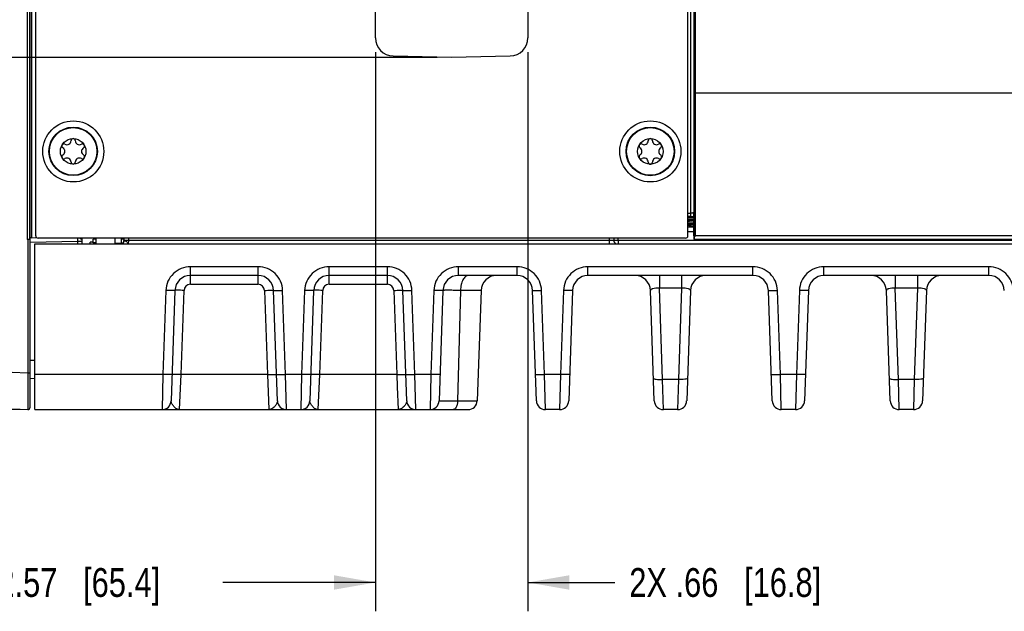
# Model space of a CAD drawing. Header units: inches. Extents: x 0 to 34, y 0 to 22.
# Tile 60 of 101: x 14.3 to 18.5, y 8.1 to 10.6. Entities that reach past the tile are written whole.
import ezdxf

# ---------------------------------------------------------------- set-up
doc = ezdxf.new("R2010")
doc.units = ezdxf.units.IN
doc.header["$LTSCALE"] = 1.87
doc.header["$MEASUREMENT"] = 0
doc.layers.get('0').update_dxf_attribs({"linetype": 'CONTINUOUS'})
for name, color, linetype in [('02___PRT_ALL_AXES', 7, 'CONTINUOUS'), ('DIMENSIONS', 7, 'CONTINUOUS'), ('ECAD_611110_01_11_R_2_0201_PKO_', 7, 'CONTINUOUS'), ('ECAD_712652_01_16_R_2_0402_PKO_', 7, 'CONTINUOUS'), ('ECAD_715793_01_24_C_2_0402_PKO_', 7, 'CONTINUOUS'), ('ECAD_735202_01_28_DS_2_0402', 7, 'CONTINUOUS'), ('ECAD_C1210_SPARE_90_C1210_REV1', 7, 'CONTINUOUS')]:
    doc.layers.add(name, color=color, linetype=linetype)
doc.styles.get("Standard").update_dxf_attribs({"font": 'txt', "width": 0.8})
doc.dimstyles.new('DIMSTYLE_1', dxfattribs={"dimtxt": 0.125, "dimasz": 0.18, "dimexe": 0.125, "dimexo": 0.0625, "dimgap": 0.0625, "dimtad": 0, "dimtih": 1, "dimtoh": 1, "dimzin": 4, "dimdsep": 46, "dimtxsty": 'STANDARD', "dimblk": '_FILLED', "dimblk1": '_FILLED', "dimblk2": '_FILLED', "dimcen": 0.09, "dimazin": 1, "dimtp": 0.001, "dimtm": 0.001, "dimtfac": 1, "dimtofl": 0, "dimtmove": 0, "dimatfit": 3, "dimldrblk": '_FILLED', "dimfxl": 1, "dimtolj": 1, "dimtzin": 4, "dimarcsym": 0})

# ---------------------------------------------------------------- blocks, each defined once
blk = doc.blocks.new('_FILLED')
at = {"color": 0, "linetype": 'BYBLOCK'}
blk.add_solid([(0, 0), (-1, 0.174), (-1, -0.174)], dxfattribs=at)
blk = doc.blocks.new('*D3')
at = {"layer": 'DIMENSIONS', "color": 2, "linetype": 'CONTINUOUS'}
for p, q in [((16.5473, 13.7007), (23.4385, 13.7007)), ((23.3135, 13.7007), (23.3135, 11.5327)), ((23.3135, 8.9272), (23.3135, 11.2827)), ((21.7441, 8.9272), (23.4385, 8.9272))]:
    blk.add_line(p, q, dxfattribs=at)
at = {"layer": 'DIMENSIONS', "color": 2, "linetype": 'CONTINUOUS', "xscale": 0.18, "yscale": 0.18, "zscale": 0.18}
for p, rotation in [((23.3135, 13.7007), 90), ((23.3135, 8.9272), 270)]:
    blk.add_blockref('_FILLED', p, dxfattribs=dict(at, rotation=rotation))
at = {"layer": 'DIMENSIONS', "color": 2, "linetype": 'CONTINUOUS', "insert": (23.3135, 11.4702), "char_height": 0.125, "width": 1.225, "attachment_point": 2, "line_spacing_factor": 0.9}
blk.add_mtext('4.77{\\ftxt.shx;\\W1.000000;\\H0.125000; }[121.2]', dxfattribs=at)
blk = doc.blocks.new('*D4')
at = {"layer": 'DIMENSIONS', "color": 2, "linetype": 'CONTINUOUS'}
for p, q in [((14.0535, 13.2258), (10.7975, 13.2258)), ((10.9225, 13.2258), (10.9225, 11.2015)), ((10.9225, 8.9272), (10.9225, 10.9515)), ((14.2678, 8.9272), (10.7975, 8.9272))]:
    blk.add_line(p, q, dxfattribs=at)
at = {"layer": 'DIMENSIONS', "color": 2, "linetype": 'CONTINUOUS', "xscale": 0.18, "yscale": 0.18, "zscale": 0.18}
for p, rotation in [((10.9225, 13.2258), 90), ((10.9225, 8.9272), 270)]:
    blk.add_blockref('_FILLED', p, dxfattribs=dict(at, rotation=rotation))
at = {"layer": 'DIMENSIONS', "color": 2, "linetype": 'CONTINUOUS', "insert": (10.9225, 11.139), "char_height": 0.125, "width": 1.225, "attachment_point": 2, "line_spacing_factor": 0.9}
blk.add_mtext('4.30{\\ftxt.shx;\\W1.000000;\\H0.125000; }[109.2]', dxfattribs=at)
blk = doc.blocks.new('*D17')
at = {"layer": 'DIMENSIONS', "color": 2, "linetype": 'CONTINUOUS'}
for p, q in [((15.8089, 10.477), (15.8089, 8.0522)), ((16.4701, 10.477), (16.4701, 8.0522)), ((15.8089, 8.1772), (15.4489, 8.1772)), ((16.4701, 8.1772), (16.8478, 8.1772))]:
    blk.add_line(p, q, dxfattribs=at)
at = {"layer": 'DIMENSIONS', "color": 2, "linetype": 'CONTINUOUS', "xscale": 0.18, "yscale": 0.18, "zscale": 0.18}
blk.add_blockref('_FILLED', (15.8089, 8.1772), dxfattribs=at)
at = {"layer": 'DIMENSIONS', "color": 2, "linetype": 'CONTINUOUS', "xscale": 0.18, "yscale": 0.18, "zscale": 0.18, "rotation": 180}
blk.add_blockref('_FILLED', (16.4701, 8.1772), dxfattribs=at)
at = {"layer": 'DIMENSIONS', "color": 2, "linetype": 'CONTINUOUS', "insert": (16.9103, 8.2397), "char_height": 0.125, "width": 1.325, "attachment_point": 1, "line_spacing_factor": 0.9}
blk.add_mtext('2X .66{\\ftxt.shx;\\W1.000000;\\H0.125000; }[16.8]', dxfattribs=at)
blk = doc.blocks.new('*D18')
at = {"layer": 'DIMENSIONS', "color": 2, "linetype": 'CONTINUOUS'}
for p, q in [((15.8089, 10.477), (15.8089, 8.0522)), ((13.2345, 8.9541), (13.2345, 8.0522)), ((13.2345, 8.1772), (13.8967, 8.1772)), ((15.8089, 8.1772), (15.1467, 8.1772))]:
    blk.add_line(p, q, dxfattribs=at)
at = {"layer": 'DIMENSIONS', "color": 2, "linetype": 'CONTINUOUS', "xscale": 0.18, "yscale": 0.18, "zscale": 0.18, "rotation": 180}
blk.add_blockref('_FILLED', (13.2345, 8.1772), dxfattribs=at)
at = {"layer": 'DIMENSIONS', "color": 2, "linetype": 'CONTINUOUS', "xscale": 0.18, "yscale": 0.18, "zscale": 0.18}
blk.add_blockref('_FILLED', (15.8089, 8.1772), dxfattribs=at)
at = {"layer": 'DIMENSIONS', "color": 2, "linetype": 'CONTINUOUS', "insert": (14.5217, 8.2397), "char_height": 0.125, "width": 1.125, "attachment_point": 2, "line_spacing_factor": 0.9}
blk.add_mtext('2.57{\\ftxt.shx;\\W1.000000;\\H0.125000; }[65.4]', dxfattribs=at)
blk = doc.blocks.new('*D19')
at = {"layer": 'DIMENSIONS', "color": 2, "linetype": 'CONTINUOUS'}
for p, q in [((16.0769, 11.2225), (12.2975, 11.2225)), ((12.4225, 11.2225), (12.4225, 10.9633)), ((12.4225, 10.4542), (12.4225, 10.7133)), ((16.0769, 10.4542), (12.2975, 10.4542))]:
    blk.add_line(p, q, dxfattribs=at)
at = {"layer": 'DIMENSIONS', "color": 2, "linetype": 'CONTINUOUS', "xscale": 0.18, "yscale": 0.18, "zscale": 0.18}
for p, rotation in [((12.4225, 11.2225), 90), ((12.4225, 10.4542), 270)]:
    blk.add_blockref('_FILLED', p, dxfattribs=dict(at, rotation=rotation))
at = {"layer": 'DIMENSIONS', "color": 2, "linetype": 'CONTINUOUS', "insert": (12.4225, 10.9008), "char_height": 0.125, "width": 1.325, "attachment_point": 2, "line_spacing_factor": 0.9}
blk.add_mtext('2X .77{\\ftxt.shx;\\W1.000000;\\H0.125000; }[19.5]', dxfattribs=at)
blk = doc.blocks.new('*D21')
at = {"layer": 'DIMENSIONS', "color": 2, "linetype": 'CONTINUOUS'}
for p, q in [((16.0769, 10.4542), (12.2975, 10.4542)), ((12.4225, 10.4542), (12.4225, 9.8159)), ((12.4225, 8.9276), (12.4225, 9.5659)), ((14.2376, 8.9276), (12.2975, 8.9276))]:
    blk.add_line(p, q, dxfattribs=at)
at = {"layer": 'DIMENSIONS', "color": 2, "linetype": 'CONTINUOUS', "xscale": 0.18, "yscale": 0.18, "zscale": 0.18}
for p, rotation in [((12.4225, 10.4542), 90), ((12.4225, 8.9276), 270)]:
    blk.add_blockref('_FILLED', p, dxfattribs=dict(at, rotation=rotation))
at = {"layer": 'DIMENSIONS', "color": 2, "linetype": 'CONTINUOUS', "insert": (12.4225, 9.7534), "char_height": 0.125, "width": 1.125, "attachment_point": 2, "line_spacing_factor": 0.9}
blk.add_mtext('1.53{\\ftxt.shx;\\W1.000000;\\H0.125000; }[38.8]', dxfattribs=at)

msp = doc.modelspace()

# ---------------------------------------------------------------- linework, layer by layer
at = {"color": 7, "linetype": 'CONTINUOUS'}
for p, q in [((14.3347, 9.6808), (14.3347, 13.1338)), ((17.1647, 9.6808), (17.1647, 13.1338)), ((17.1914, 13.0519), (17.1916, 10.3002)), ((17.1964, 13.0519), (17.1966, 10.3002)), ((14.2974, 12.7508), (14.2974, 9.6653)), ((14.3076, 12.75), (14.3076, 9.6661)), ((14.3093, 12.2874), (14.3093, 9.6717)), ((14.3172, 12.2874), (14.3172, 9.6726)), ((17.1755, 12.3035), (17.1755, 9.7646)), ((17.1905, 12.3035), (17.1905, 9.7806)), ((15.8089, 10.5395), (15.8089, 11.1371)), ((16.4701, 11.1371), (16.4701, 10.5395)), ((16.1394, 10.4542), (15.8855, 10.4608)), ((16.3934, 10.4608), (16.1394, 10.4542)), ((17.1916, 10.3002), (17.1914, 9.6698)), ((17.1966, 10.3002), (17.1916, 10.3003)), ((17.1966, 10.3002), (17.1964, 9.6808)), ((21.7135, 10.3002), (17.1966, 10.3002)), ((17.1647, 9.7796), (17.1755, 9.7796)), ((17.1755, 9.7646), (17.1647, 9.7646)), ((17.1647, 9.7643), (17.1898, 9.7643)), ((17.1902, 9.76), (17.1647, 9.7585)), ((17.1647, 9.7544), (17.1902, 9.756)), ((17.19, 9.7647), (17.1898, 9.7643)), ((17.1898, 9.7647), (17.19, 9.7647)), ((17.1898, 9.7643), (17.1898, 9.764)), ((17.1898, 9.764), (17.1901, 9.7495)), ((17.1901, 9.6808), (17.1901, 9.7495)), ((17.1902, 9.7403), (17.1647, 9.7388)), ((17.1647, 9.7347), (17.1902, 9.7363)), ((17.1647, 9.7193), (17.1901, 9.7193)), ((17.1647, 9.7), (17.1901, 9.7)), ((17.1902, 9.7207), (17.1686, 9.7193)), ((14.3001, 9.6653), (14.2974, 9.6653)), ((14.3054, 9.6656), (14.2995, 9.6652)), ((14.3001, 9.6653), (14.3001, 9.085)), ((14.3078, 9.6668), (14.3087, 9.67)), ((14.3087, 9.67), (14.3103, 9.67)), ((14.3091, 9.6706), (14.3092, 9.6715)), ((14.3093, 9.6717), (14.3092, 9.6715)), ((14.3094, 9.6718), (14.3093, 9.6717)), ((14.3102, 9.6528), (14.5175, 9.6582)), ((14.3103, 8.9374), (14.3103, 9.67)), ((14.3172, 9.6726), (14.3385, 9.6732)), ((17.1547, 9.6708), (14.3447, 9.6708)), ((14.5175, 9.6582), (14.5177, 9.671)), ((14.5175, 9.6465), (14.5175, 9.6582)), ((14.5175, 9.6582), (14.5366, 9.6582)), ((14.5366, 9.6465), (14.5366, 9.6708)), ((14.7173, 9.6708), (14.7171, 9.6596)), ((14.7171, 9.6596), (14.7172, 9.6599)), ((14.7172, 9.6599), (14.7174, 9.6599)), ((14.7368, 9.661), (14.7362, 9.6465)), ((14.737, 9.6708), (14.7368, 9.661)), ((16.8233, 9.661), (14.7368, 9.661)), ((16.8231, 9.6708), (16.8233, 9.661)), ((16.8233, 9.661), (16.8233, 9.6465)), ((16.8428, 9.6708), (16.8429, 9.661)), ((16.8626, 9.661), (16.8625, 9.6708)), ((21.6669, 9.661), (16.8626, 9.661)), ((16.8626, 9.661), (16.8626, 9.6465)), ((17.1903, 9.6661), (21.7877, 9.6661)), ((21.7027, 9.6808), (17.1964, 9.6808)), ((14.3303, 8.9272), (14.3303, 9.6465)), ((14.3303, 9.6465), (21.8033, 9.6465)), ((14.7124, 9.6497), (14.7082, 9.6473)), ((14.7157, 9.6539), (14.7124, 9.6497)), ((15.0058, 9.4707), (15.0058, 9.5467)), ((15.3, 9.5467), (15.0058, 9.5467)), ((15.3, 9.4707), (15.3, 9.5467)), ((15.6077, 9.4707), (15.6077, 9.5467)), ((15.861, 9.5467), (15.6077, 9.5467)), ((15.861, 9.4707), (15.861, 9.5467)), ((16.4234, 9.5467), (16.1687, 9.5467)), ((16.1687, 9.5087), (16.1687, 9.5467)), ((16.4234, 9.5087), (16.4234, 9.5467)), ((17.447, 9.5467), (16.7311, 9.5467)), ((16.7311, 9.5087), (16.7311, 9.5467)), ((17.447, 9.5087), (17.447, 9.5467)), ((18.4707, 9.5467), (17.7547, 9.5467)), ((17.7547, 9.5087), (17.7547, 9.5467)), ((18.4707, 9.5087), (18.4707, 9.5467)), ((15.3, 9.5087), (15.0058, 9.5087)), ((15.861, 9.5087), (15.6076, 9.5087)), ((16.4234, 9.5087), (16.1687, 9.5087)), ((17.447, 9.5087), (16.7311, 9.5087)), ((17.0409, 9.5087), (17.0409, 9.4534)), ((17.1372, 9.5087), (17.1372, 9.4534)), ((18.4707, 9.5087), (17.7547, 9.5087)), ((18.0646, 9.5087), (18.0646, 9.4534)), ((18.1608, 9.5087), (18.1608, 9.4534)), ((14.8996, 9.4441), (14.8869, 9.0792)), ((14.9389, 9.4441), (14.9222, 8.9652)), ((14.9656, 9.0792), (14.9783, 9.4441)), ((15.0058, 9.4707), (15.3, 9.4707)), ((15.3275, 9.4441), (15.3403, 9.0792)), ((15.3836, 8.9652), (15.3669, 9.4441)), ((15.419, 9.0792), (15.4062, 9.4441)), ((15.5014, 9.4441), (15.4887, 9.0792)), ((15.5408, 9.4441), (15.524, 8.9652)), ((15.5674, 9.0792), (15.5801, 9.4441)), ((15.6077, 9.4707), (15.861, 9.4707)), ((15.8885, 9.4441), (15.9013, 9.0792)), ((15.9446, 8.9652), (15.9279, 9.4441)), ((15.98, 9.0792), (15.9672, 9.4441)), ((16.0624, 9.4441), (16.0497, 9.0792)), ((16.1018, 9.4441), (16.0851, 8.9652)), ((16.1782, 9.4441), (16.1654, 8.9652)), ((16.2671, 9.4441), (16.1782, 9.4441)), ((16.2671, 9.4441), (16.2504, 8.9652)), ((16.507, 8.9652), (16.4903, 9.4441)), ((16.5424, 9.0792), (16.5296, 9.4441)), ((16.6248, 9.4441), (16.6121, 9.0792)), ((16.6642, 9.4441), (16.6475, 8.9652)), ((17.0188, 8.9652), (17.0021, 9.4441)), ((17.1372, 9.4534), (17.0409, 9.4534)), ((17.0548, 9.0573), (17.0409, 9.4534)), ((17.1372, 9.4534), (17.1233, 9.0573)), ((17.176, 9.4441), (17.1593, 8.9652)), ((17.5306, 8.9652), (17.5139, 9.4441)), ((17.566, 9.0792), (17.5533, 9.4441)), ((17.6485, 9.4441), (17.6357, 9.0792)), ((17.6878, 9.4441), (17.6711, 8.9652)), ((18.0425, 8.9652), (18.0257, 9.4441)), ((18.1608, 9.4534), (18.0646, 9.4534)), ((18.0784, 9.0573), (18.0646, 9.4534)), ((18.1608, 9.4534), (18.147, 9.0573)), ((18.1996, 9.4441), (18.1829, 8.9652)), ((14.3103, 9.1409), (14.3303, 9.1414)), ((14.3001, 9.085), (14.2331, 9.0873)), ((14.3001, 9.085), (14.2999, 8.9868)), ((14.3103, 9.085), (14.3001, 9.085)), ((14.3103, 9.0622), (14.3303, 9.0627)), ((14.8869, 9.0792), (14.3303, 9.0792)), ((14.8869, 9.0792), (14.8829, 8.9272)), ((14.9589, 8.9272), (14.9656, 9.0792)), ((15.3403, 9.0792), (14.9656, 9.0792)), ((15.3403, 9.0792), (15.3469, 8.9272)), ((15.4887, 9.0792), (15.419, 9.0792)), ((15.4229, 8.9272), (15.419, 9.0792)), ((15.4887, 9.0792), (15.4847, 8.9272)), ((15.5607, 8.9272), (15.5674, 9.0792)), ((15.9013, 9.0792), (15.5674, 9.0792)), ((15.9013, 9.0792), (15.9036, 9.0257)), ((16.0497, 9.0792), (15.98, 9.0792)), ((15.984, 8.9272), (15.98, 9.0792)), ((16.0497, 9.0792), (16.0457, 8.9272)), ((16.6121, 9.0792), (16.5424, 9.0792)), ((16.5464, 8.9272), (16.5424, 9.0792)), ((16.6121, 9.0792), (16.6081, 8.9272)), ((17.1233, 9.0573), (17.0548, 9.0573)), ((17.0582, 8.9272), (17.0548, 9.0573)), ((17.1233, 9.0573), (17.1199, 8.9272)), ((17.6357, 9.0792), (17.566, 9.0792)), ((17.57, 8.9272), (17.566, 9.0792)), ((17.6357, 9.0792), (17.6317, 8.9272)), ((18.147, 9.0573), (18.0784, 9.0573)), ((18.0818, 8.9272), (18.0784, 9.0573)), ((18.147, 9.0573), (18.1436, 8.9272)), ((15.9036, 9.0257), (15.9079, 8.9272)), ((14.2999, 8.9868), (14.2999, 8.9815)), ((14.2999, 8.9815), (14.3001, 8.9276)), ((13.3197, 8.9618), (14.3001, 8.9276)), ((16.1654, 8.9652), (16.2504, 8.9652)), ((14.3303, 8.9272), (16.2111, 8.9272)), ((16.6081, 8.9272), (16.5464, 8.9272)), ((17.1199, 8.9272), (17.0582, 8.9272)), ((17.6317, 8.9272), (17.57, 8.9272)), ((18.1436, 8.9272), (18.0818, 8.9272))]:
    msp.add_line(p, q, dxfattribs=at)
msp.add_lwpolyline([(14.7171, 9.6595), (14.7171, 9.6587), (14.7157, 9.6539)], dxfattribs=at)
for centre, radius in [((14.4977, 10.0468), 0.1325), ((17.0017, 10.0468), 0.1325), ((14.4973, 10.0471), 0.1053), ((14.4973, 10.0471), 0.1033), ((17.0016, 10.047), 0.1053), ((17.0016, 10.047), 0.1033), ((14.4973, 10.0471), 0.0555), ((17.0016, 10.047), 0.0555)]:
    msp.add_circle(centre, radius, dxfattribs=at)
for centre, radius, start, end in [((15.8876, 10.5395), 0.0787, 180, 268.4989), ((16.3914, 10.5395), 0.0787, 271.5, 360), ((14.4701, 10.0941), 0.0181, 241.6303, 358.3697), ((14.4973, 10.0934), 0.00906, 1.6303, 178.3697), ((14.5244, 10.0941), 0.0181, 181.6303, 298.3697), ((16.9745, 10.094), 0.0181, 241.6303, 358.3697), ((17.0016, 10.0933), 0.00906, 1.6303, 178.3697), ((17.0288, 10.094), 0.0181, 181.6303, 298.3697), ((14.4572, 10.0702), 0.00906, 61.6303, 238.3697), ((14.443, 10.0471), 0.0181, 301.6303, 58.3697), ((14.5373, 10.0702), 0.00906, 301.6303, 118.3697), ((14.5516, 10.0471), 0.0181, 121.6303, 238.3697), ((16.9616, 10.0701), 0.00906, 61.6303, 238.3697), ((16.9473, 10.047), 0.0181, 301.6303, 58.3697), ((17.0417, 10.0701), 0.00906, 301.6303, 118.3697), ((17.056, 10.047), 0.0181, 121.6303, 238.3697), ((14.4572, 10.024), 0.00906, 121.6303, 298.3697), ((14.4701, 10.0001), 0.0181, 1.6303, 118.3697), ((14.4973, 10.0008), 0.00906, 181.6303, 358.3697), ((14.5244, 10.0001), 0.0181, 61.6303, 178.3697), ((14.5373, 10.024), 0.00906, 241.6303, 58.3697), ((16.9616, 10.0239), 0.00906, 121.6303, 298.3697), ((16.9745, 10), 0.0181, 1.6303, 118.3697), ((17.0016, 10.0007), 0.00906, 181.6303, 358.3697), ((17.0288, 10), 0.0181, 61.6303, 178.3697), ((17.0417, 10.0239), 0.00906, 241.6303, 58.3697), ((17.1756, 10.5558), 0.7912, 269.9898, 271.0275), ((14.34, 9.6682), 0.0309, 175.4102, 176.4727), ((14.3447, 9.6808), 0.01, 180, 270), ((16.8577, 9.6613), 0.0148, 181.0001, 240.3328), ((17.1547, 9.6808), 0.01, 270, 360), ((15.0058, 9.4418), 0.0669, 90.0087, 178), ((15.3, 9.4418), 0.0669, 2, 90), ((15.6077, 9.4418), 0.0669, 90.0087, 178), ((15.861, 9.4418), 0.0669, 2, 89.9913), ((16.1687, 9.4418), 0.0669, 90.0019, 178), ((16.334, 9.4418), 0.0669, 90, 178), ((16.4234, 9.4418), 0.0669, 2, 89.9899), ((16.7311, 9.4418), 0.0669, 90.0103, 178), ((16.9352, 9.4418), 0.0669, 2, 90), ((17.2429, 9.4418), 0.0669, 90, 178), ((17.447, 9.4418), 0.0669, 2, 89.9899), ((17.7547, 9.4418), 0.0669, 90.0103, 178), ((17.9588, 9.4418), 0.0669, 2, 90), ((18.2665, 9.4418), 0.0669, 90, 178), ((18.4707, 9.4418), 0.0669, 2, 89.9899), ((15.0058, 9.4431), 0.0276, 90.0116, 177.9884), ((15.3, 9.4431), 0.0276, 2.0116, 89.9884), ((15.6077, 9.4431), 0.0276, 90.0116, 177.9884), ((15.861, 9.4431), 0.0276, 2.0116, 89.9884), ((14.3004, 8.9374), 0.00984, 268.0003, 359.99), ((14.8829, 8.9666), 0.0394, 269.9994, 358.0001), ((15.4229, 8.9666), 0.0394, 181.9999, 270.0001), ((15.4847, 8.9666), 0.0394, 269.9994, 358.0001), ((15.984, 8.9666), 0.0394, 181.9999, 270.0001), ((16.0457, 8.9666), 0.0394, 270, 358), ((16.0457, 8.9666), 0.0394, 269.9943, 357.9998), ((16.2111, 8.9666), 0.0394, 270, 358), ((16.5464, 8.9666), 0.0394, 182, 270), ((16.6081, 8.9666), 0.0394, 270, 358), ((17.0582, 8.9666), 0.0394, 182.0042, 270.0001), ((17.1199, 8.9666), 0.0394, 269.9999, 357.9958), ((17.57, 8.9666), 0.0394, 182, 270), ((17.6317, 8.9666), 0.0394, 270, 358), ((18.0818, 8.9666), 0.0394, 182.0042, 270.0001), ((18.1436, 8.9666), 0.0394, 269.9999, 357.9958)]:
    msp.add_arc(centre, radius, start, end, dxfattribs=at)
for centre, start_param, end_param in [((17.1903, 9.6811), -4.694936, -3.141593), ((17.1912, 9.6811), -3.141593, -2.421487)]:
    msp.add_ellipse(centre, major_axis=(0, 0.015), ratio=0.017455, start_param=start_param, end_param=end_param, dxfattribs=at)
for points, knots in [([(17.1901, 9.7509), (17.1863, 9.7505), (17.1779, 9.7498), (17.1694, 9.7492), (17.1647, 9.7489)], [0, 0, 0, 0, 0.447649, 1, 1, 1, 1]), ([(17.1902, 9.7466), (17.1864, 9.7462), (17.1779, 9.7455), (17.1694, 9.7449), (17.1647, 9.7446)], [0, 0, 0, 0, 0.44707, 1, 1, 1, 1]), ([(17.1905, 9.7806), (17.1905, 9.7806), (17.1903, 9.7805), (17.1899, 9.7803), (17.1891, 9.7802), (17.1877, 9.78), (17.1859, 9.7799), (17.1836, 9.7797), (17.1801, 9.7796), (17.1774, 9.7796), (17.1755, 9.7796)], [0, 0, 0, 0, 0.00923, 0.026193, 0.085949, 0.179329, 0.303228, 0.45317, 0.623612, 1, 1, 1, 1]), ([(17.19, 9.7647), (17.1901, 9.7648), (17.1901, 9.7649), (17.1901, 9.7653), (17.1901, 9.7657), (17.1902, 9.7667), (17.1902, 9.7681), (17.1903, 9.7702), (17.1903, 9.7725), (17.1904, 9.776), (17.1904, 9.7787), (17.1905, 9.7806)], [0, 0, 0, 0, 0.01018, 0.031169, 0.062223, 0.102468, 0.206943, 0.337485, 0.487528, 0.651234, 1, 1, 1, 1]), ([(17.1902, 9.7312), (17.1864, 9.7308), (17.1779, 9.7301), (17.1694, 9.7295), (17.1647, 9.7292)], [0, 0, 0, 0, 0.447077, 1, 1, 1, 1]), ([(17.1902, 9.7269), (17.1864, 9.7265), (17.1779, 9.7258), (17.1694, 9.7253), (17.1647, 9.725)], [0, 0, 0, 0, 0.44707, 1, 1, 1, 1]), ([(14.3103, 9.6661), (14.3103, 9.666), (14.3099, 9.6659), (14.3093, 9.6657), (14.3083, 9.6656), (14.3064, 9.6654), (14.3034, 9.6653), (14.3009, 9.6652), (14.2995, 9.6652)], [0, 0, 0, 0, 0.025437, 0.085036, 0.179424, 0.305012, 0.628289, 1, 1, 1, 1]), ([(14.3172, 9.6726), (14.3155, 9.6726), (14.3132, 9.6725), (14.3106, 9.6721), (14.3097, 9.672), (14.3094, 9.6718)], [0, 0, 0, 0, 0.645101, 0.872493, 1, 1, 1, 1]), ([(14.5255, 9.6707), (14.5269, 9.6693), (14.5296, 9.6671), (14.5338, 9.6682), (14.535, 9.6699), (14.5354, 9.6708)], [0, 0, 0, 0, 0.515276, 0.74912, 1, 1, 1, 1]), ([(14.7105, 9.6483), (14.7125, 9.6494), (14.716, 9.6529), (14.7173, 9.6576), (14.7174, 9.6599)], [0, 0, 0, 0, 0.498388, 1, 1, 1, 1]), ([(14.7368, 9.661), (14.7343, 9.6611), (14.7307, 9.6611), (14.726, 9.6611), (14.7231, 9.6612), (14.7207, 9.6611), (14.7188, 9.6612), (14.7179, 9.661), (14.7171, 9.6611), (14.7171, 9.661)], [0, 0, 0, 0, 0.382023, 0.555439, 0.706894, 0.831165, 0.923361, 0.980294, 1, 1, 1, 1]), ([(14.7174, 9.6599), (14.7184, 9.6597), (14.7212, 9.6593), (14.724, 9.6586), (14.7257, 9.6579)], [0, 0, 0, 0, 0.346649, 1, 1, 1, 1]), ([(14.7257, 9.6579), (14.7273, 9.6573), (14.7303, 9.6554), (14.7328, 9.6512), (14.7343, 9.6483), (14.7356, 9.6465), (14.7362, 9.6465)], [0, 0, 0, 0, 0.332048, 0.649299, 0.881629, 1, 1, 1, 1]), ([(16.8429, 9.661), (16.843, 9.6609), (16.8421, 9.6611), (16.8413, 9.6608), (16.8394, 9.6609), (16.837, 9.6609), (16.8341, 9.6609), (16.8294, 9.6609), (16.8258, 9.661), (16.8233, 9.661)], [0, 0, 0, 0, 0.019361, 0.07619, 0.168652, 0.292912, 0.444372, 0.61733, 1, 1, 1, 1]), ([(16.8626, 9.661), (16.8601, 9.661), (16.8565, 9.6609), (16.8519, 9.6609), (16.8489, 9.6609), (16.8465, 9.6609), (16.8446, 9.6608), (16.8437, 9.6611), (16.843, 9.6609), (16.8429, 9.661)], [0, 0, 0, 0, 0.382175, 0.554947, 0.70647, 0.830913, 0.923457, 0.980528, 1, 1, 1, 1]), ([(17.1914, 9.6698), (17.1914, 9.6706), (17.1919, 9.6724), (17.1932, 9.6751), (17.1947, 9.6779), (17.1958, 9.6798), (17.1964, 9.6808)], [0, 0, 0, 0, 0.207878, 0.454551, 0.722532, 1, 1, 1, 1]), ([(15.0058, 9.5467), (14.9923, 9.5467), (14.965, 9.5414), (14.9302, 9.5188), (14.9063, 9.4847), (14.9001, 9.4576), (14.8996, 9.4441)], [0, 0, 0, 0, 0.250083, 0.500095, 0.750051, 1, 1, 1, 1]), ([(15.4062, 9.4441), (15.4057, 9.4576), (15.3995, 9.4847), (15.3757, 9.5188), (15.3408, 9.5414), (15.3135, 9.5467), (15.3, 9.5467)], [0, 0, 0, 0, 0.249948, 0.499904, 0.749916, 1, 1, 1, 1]), ([(15.6077, 9.5467), (15.5941, 9.5467), (15.5668, 9.5414), (15.532, 9.5188), (15.5081, 9.4847), (15.5019, 9.4576), (15.5014, 9.4441)], [0, 0, 0, 0, 0.250083, 0.500095, 0.750051, 1, 1, 1, 1]), ([(15.9672, 9.4441), (15.9668, 9.4576), (15.9605, 9.4847), (15.9367, 9.5188), (15.9019, 9.5414), (15.8745, 9.5467), (15.861, 9.5467)], [0, 0, 0, 0, 0.24995, 0.499906, 0.749918, 1, 1, 1, 1]), ([(16.1687, 9.5467), (16.1551, 9.5467), (16.1278, 9.5414), (16.093, 9.5188), (16.0692, 9.4847), (16.0629, 9.4576), (16.0624, 9.4441)], [0, 0, 0, 0, 0.250084, 0.500096, 0.750052, 1, 1, 1, 1]), ([(16.5296, 9.4441), (16.5292, 9.4576), (16.5229, 9.4847), (16.4991, 9.5188), (16.4643, 9.5414), (16.4369, 9.5467), (16.4234, 9.5467)], [0, 0, 0, 0, 0.249948, 0.499904, 0.749916, 1, 1, 1, 1]), ([(16.7311, 9.5467), (16.7176, 9.5467), (16.6902, 9.5414), (16.6554, 9.5188), (16.6316, 9.4847), (16.6253, 9.4576), (16.6248, 9.4441)], [0, 0, 0, 0, 0.250084, 0.500096, 0.750052, 1, 1, 1, 1]), ([(17.5533, 9.4441), (17.5528, 9.4576), (17.5466, 9.4847), (17.5227, 9.5188), (17.4879, 9.5414), (17.4606, 9.5467), (17.447, 9.5467)], [0, 0, 0, 0, 0.249948, 0.499904, 0.749916, 1, 1, 1, 1]), ([(17.7547, 9.5467), (17.7412, 9.5467), (17.7138, 9.5414), (17.679, 9.5188), (17.6552, 9.4847), (17.6489, 9.4576), (17.6485, 9.4441)], [0, 0, 0, 0, 0.250084, 0.500096, 0.750052, 1, 1, 1, 1]), ([(18.5769, 9.4441), (18.5764, 9.4576), (18.5702, 9.4847), (18.5463, 9.5188), (18.5115, 9.5414), (18.4842, 9.5467), (18.4707, 9.5467)], [0, 0, 0, 0, 0.249948, 0.499904, 0.749916, 1, 1, 1, 1]), ([(16.2126, 9.5087), (16.208, 9.5087), (16.1975, 9.5041), (16.1871, 9.489), (16.1801, 9.4683), (16.1783, 9.4525), (16.1782, 9.4441)], [0, 0, 0, 0, 0.17497, 0.4001, 0.682156, 1, 1, 1, 1]), ([(14.9389, 9.4441), (14.9389, 9.444), (14.9386, 9.4439), (14.9377, 9.4438), (14.9354, 9.4437), (14.9319, 9.4436), (14.927, 9.4435), (14.9212, 9.4436), (14.9119, 9.4437), (14.9046, 9.4439), (14.8996, 9.4441)], [0, 0, 0, 0, 0.005911, 0.020689, 0.077768, 0.170223, 0.294311, 0.445482, 0.618078, 1, 1, 1, 1]), ([(14.9783, 9.4441), (14.9733, 9.4443), (14.966, 9.4445), (14.9567, 9.4447), (14.9509, 9.4447), (14.946, 9.4447), (14.9425, 9.4446), (14.9402, 9.4444), (14.9393, 9.4443), (14.939, 9.4442), (14.9389, 9.4441)], [0, 0, 0, 0, 0.381922, 0.554518, 0.705689, 0.829777, 0.922232, 0.979311, 0.994089, 1, 1, 1, 1]), ([(15.3275, 9.4441), (15.3325, 9.4443), (15.3398, 9.4445), (15.3491, 9.4447), (15.355, 9.4447), (15.3598, 9.4447), (15.3633, 9.4446), (15.3656, 9.4444), (15.3665, 9.4443), (15.3669, 9.4442), (15.3669, 9.4441)], [0, 0, 0, 0, 0.381922, 0.554518, 0.705689, 0.829777, 0.922232, 0.979311, 0.994089, 1, 1, 1, 1]), ([(15.3669, 9.4441), (15.3669, 9.444), (15.3672, 9.4439), (15.3681, 9.4438), (15.3704, 9.4437), (15.3739, 9.4436), (15.3788, 9.4435), (15.3846, 9.4436), (15.3939, 9.4437), (15.4012, 9.4439), (15.4062, 9.4441)], [0, 0, 0, 0, 0.005911, 0.020689, 0.077768, 0.170222, 0.294311, 0.445482, 0.618078, 1, 1, 1, 1]), ([(15.5408, 9.4441), (15.5408, 9.444), (15.5404, 9.4439), (15.5395, 9.4438), (15.5372, 9.4437), (15.5337, 9.4436), (15.5289, 9.4435), (15.523, 9.4436), (15.5137, 9.4437), (15.5064, 9.4439), (15.5014, 9.4441)], [0, 0, 0, 0, 0.005911, 0.020689, 0.077768, 0.170223, 0.294311, 0.445482, 0.618078, 1, 1, 1, 1]), ([(15.5801, 9.4441), (15.5751, 9.4443), (15.5678, 9.4445), (15.5585, 9.4447), (15.5527, 9.4447), (15.5478, 9.4447), (15.5443, 9.4446), (15.542, 9.4444), (15.5411, 9.4443), (15.5408, 9.4442), (15.5408, 9.4441)], [0, 0, 0, 0, 0.381922, 0.554518, 0.705689, 0.829777, 0.922232, 0.979311, 0.994089, 1, 1, 1, 1]), ([(15.8885, 9.4441), (15.8936, 9.4443), (15.9008, 9.4445), (15.9101, 9.4447), (15.916, 9.4447), (15.9208, 9.4447), (15.9244, 9.4446), (15.9267, 9.4444), (15.9275, 9.4443), (15.9279, 9.4442), (15.9279, 9.4441)], [0, 0, 0, 0, 0.381922, 0.554518, 0.705689, 0.829777, 0.922232, 0.979311, 0.994089, 1, 1, 1, 1]), ([(15.9279, 9.4441), (15.9279, 9.444), (15.9282, 9.4439), (15.9291, 9.4438), (15.9314, 9.4437), (15.9349, 9.4436), (15.9398, 9.4435), (15.9457, 9.4436), (15.9549, 9.4437), (15.9622, 9.4439), (15.9672, 9.4441)], [0, 0, 0, 0, 0.005911, 0.020689, 0.077768, 0.170222, 0.294311, 0.445482, 0.618078, 1, 1, 1, 1]), ([(16.1018, 9.4441), (16.1018, 9.444), (16.1014, 9.4439), (16.1005, 9.4438), (16.0983, 9.4437), (16.0947, 9.4436), (16.0899, 9.4435), (16.084, 9.4436), (16.0747, 9.4437), (16.0675, 9.4439), (16.0624, 9.4441)], [0, 0, 0, 0, 0.005911, 0.020689, 0.077768, 0.170223, 0.294311, 0.445482, 0.618078, 1, 1, 1, 1]), ([(16.1782, 9.4441), (16.1726, 9.4442), (16.162, 9.4443), (16.1471, 9.4444), (16.134, 9.4444), (16.123, 9.4445), (16.1152, 9.4445), (16.1101, 9.4444), (16.1072, 9.4444), (16.105, 9.4443), (16.1032, 9.4443), (16.1025, 9.4441), (16.1018, 9.4442), (16.1018, 9.4441)], [0, 0, 0, 0, 0.217912, 0.414856, 0.587256, 0.732379, 0.84787, 0.89386, 0.931767, 0.961427, 0.98271, 0.995561, 1, 1, 1, 1]), ([(16.4903, 9.4441), (16.4903, 9.444), (16.4907, 9.4439), (16.4915, 9.4438), (16.4938, 9.4437), (16.4973, 9.4436), (16.5022, 9.4435), (16.5081, 9.4436), (16.5174, 9.4437), (16.5246, 9.4439), (16.5296, 9.4441)], [0, 0, 0, 0, 0.005911, 0.020689, 0.077768, 0.170222, 0.294311, 0.445482, 0.618078, 1, 1, 1, 1]), ([(16.6642, 9.4441), (16.6642, 9.444), (16.6638, 9.4439), (16.663, 9.4438), (16.6607, 9.4437), (16.6572, 9.4436), (16.6523, 9.4435), (16.6464, 9.4436), (16.6371, 9.4437), (16.6299, 9.4439), (16.6248, 9.4441)], [0, 0, 0, 0, 0.005911, 0.020689, 0.077768, 0.170223, 0.294311, 0.445482, 0.618078, 1, 1, 1, 1]), ([(17.0409, 9.4534), (17.0358, 9.4537), (17.0262, 9.4537), (17.0152, 9.4523), (17.0083, 9.4502), (17.0043, 9.4483), (17.0021, 9.4457), (17.0021, 9.4441)], [0, 0, 0, 0, 0.372148, 0.679422, 0.795723, 0.885453, 1, 1, 1, 1]), ([(17.176, 9.4441), (17.1761, 9.4457), (17.1738, 9.4483), (17.1699, 9.4502), (17.1629, 9.4523), (17.1519, 9.4537), (17.1424, 9.4537), (17.1372, 9.4534)], [0, 0, 0, 0, 0.114546, 0.204277, 0.320578, 0.627852, 1, 1, 1, 1]), ([(17.5139, 9.4441), (17.5139, 9.444), (17.5143, 9.4439), (17.5152, 9.4438), (17.5174, 9.4437), (17.521, 9.4436), (17.5258, 9.4435), (17.5317, 9.4436), (17.541, 9.4437), (17.5483, 9.4439), (17.5533, 9.4441)], [0, 0, 0, 0, 0.005911, 0.020689, 0.077768, 0.170222, 0.294311, 0.445482, 0.618078, 1, 1, 1, 1]), ([(17.6878, 9.4441), (17.6878, 9.444), (17.6875, 9.4439), (17.6866, 9.4438), (17.6843, 9.4437), (17.6808, 9.4436), (17.6759, 9.4435), (17.67, 9.4436), (17.6608, 9.4437), (17.6535, 9.4439), (17.6485, 9.4441)], [0, 0, 0, 0, 0.005911, 0.020689, 0.077768, 0.170223, 0.294311, 0.445482, 0.618078, 1, 1, 1, 1]), ([(18.0646, 9.4534), (18.0594, 9.4537), (18.0499, 9.4537), (18.0388, 9.4523), (18.0319, 9.4502), (18.0279, 9.4483), (18.0257, 9.4457), (18.0257, 9.4441)], [0, 0, 0, 0, 0.372148, 0.679422, 0.795723, 0.885453, 1, 1, 1, 1]), ([(18.1996, 9.4441), (18.1997, 9.4457), (18.1974, 9.4483), (18.1935, 9.4502), (18.1866, 9.4523), (18.1755, 9.4537), (18.166, 9.4537), (18.1608, 9.4534)], [0, 0, 0, 0, 0.114546, 0.204277, 0.320578, 0.627852, 1, 1, 1, 1]), ([(14.9262, 9.0792), (14.9262, 9.0791), (14.9258, 9.079), (14.925, 9.0789), (14.9227, 9.0787), (14.9192, 9.0786), (14.9143, 9.0786), (14.9084, 9.0787), (14.8992, 9.0788), (14.8919, 9.079), (14.8869, 9.0792)], [0, 0, 0, 0, 0.005911, 0.020689, 0.077768, 0.170222, 0.294311, 0.445482, 0.618078, 1, 1, 1, 1]), ([(14.9656, 9.0792), (14.9605, 9.0794), (14.9533, 9.0796), (14.944, 9.0797), (14.9381, 9.0798), (14.9332, 9.0798), (14.9297, 9.0797), (14.9274, 9.0795), (14.9266, 9.0794), (14.9262, 9.0793), (14.9262, 9.0792)], [0, 0, 0, 0, 0.381922, 0.554518, 0.705689, 0.829777, 0.922232, 0.979311, 0.994089, 1, 1, 1, 1]), ([(15.3403, 9.0792), (15.3453, 9.0794), (15.3526, 9.0796), (15.3618, 9.0797), (15.3677, 9.0798), (15.3726, 9.0798), (15.3761, 9.0797), (15.3784, 9.0795), (15.3793, 9.0794), (15.3796, 9.0793), (15.3796, 9.0792)], [0, 0, 0, 0, 0.381922, 0.554518, 0.705689, 0.829777, 0.922232, 0.979311, 0.994089, 1, 1, 1, 1]), ([(15.3796, 9.0792), (15.3796, 9.0791), (15.38, 9.079), (15.3808, 9.0789), (15.3831, 9.0787), (15.3867, 9.0786), (15.3915, 9.0786), (15.3974, 9.0787), (15.4067, 9.0788), (15.4139, 9.079), (15.419, 9.0792)], [0, 0, 0, 0, 0.005911, 0.020689, 0.077768, 0.170223, 0.294311, 0.445482, 0.618078, 1, 1, 1, 1]), ([(15.528, 9.0792), (15.528, 9.0791), (15.5277, 9.079), (15.5268, 9.0789), (15.5245, 9.0787), (15.521, 9.0786), (15.5161, 9.0786), (15.5102, 9.0787), (15.501, 9.0788), (15.4937, 9.079), (15.4887, 9.0792)], [0, 0, 0, 0, 0.005911, 0.020689, 0.077768, 0.170222, 0.294311, 0.445482, 0.618078, 1, 1, 1, 1]), ([(15.5674, 9.0792), (15.5624, 9.0794), (15.5551, 9.0796), (15.5458, 9.0797), (15.5399, 9.0798), (15.5351, 9.0798), (15.5315, 9.0797), (15.5293, 9.0795), (15.5284, 9.0794), (15.528, 9.0793), (15.528, 9.0792)], [0, 0, 0, 0, 0.381922, 0.554518, 0.705689, 0.829777, 0.922232, 0.979311, 0.994089, 1, 1, 1, 1]), ([(15.9013, 9.0792), (15.9063, 9.0794), (15.9136, 9.0796), (15.9229, 9.0797), (15.9287, 9.0798), (15.9336, 9.0798), (15.9371, 9.0797), (15.9394, 9.0795), (15.9403, 9.0794), (15.9406, 9.0793), (15.9406, 9.0792)], [0, 0, 0, 0, 0.381922, 0.554518, 0.705689, 0.829777, 0.922232, 0.979311, 0.994089, 1, 1, 1, 1]), ([(15.9406, 9.0792), (15.9406, 9.0791), (15.941, 9.079), (15.9419, 9.0789), (15.9442, 9.0787), (15.9477, 9.0786), (15.9525, 9.0786), (15.9584, 9.0787), (15.9677, 9.0788), (15.975, 9.079), (15.98, 9.0792)], [0, 0, 0, 0, 0.005911, 0.020689, 0.077768, 0.170223, 0.294311, 0.445482, 0.618078, 1, 1, 1, 1]), ([(16.089, 9.0792), (16.089, 9.0791), (16.0887, 9.079), (16.0878, 9.0789), (16.0855, 9.0787), (16.082, 9.0786), (16.0771, 9.0786), (16.0713, 9.0787), (16.062, 9.0788), (16.0547, 9.079), (16.0497, 9.0792)], [0, 0, 0, 0, 0.005911, 0.020689, 0.077768, 0.170222, 0.294311, 0.445482, 0.618078, 1, 1, 1, 1]), ([(16.503, 9.0792), (16.503, 9.0791), (16.5034, 9.079), (16.5043, 9.0789), (16.5066, 9.0787), (16.5101, 9.0786), (16.5149, 9.0786), (16.5208, 9.0787), (16.5301, 9.0788), (16.5374, 9.079), (16.5424, 9.0792)], [0, 0, 0, 0, 0.005911, 0.020689, 0.077768, 0.170223, 0.294311, 0.445482, 0.618078, 1, 1, 1, 1]), ([(16.6515, 9.0792), (16.6514, 9.0791), (16.6511, 9.079), (16.6502, 9.0789), (16.6479, 9.0787), (16.6444, 9.0786), (16.6395, 9.0786), (16.6337, 9.0787), (16.6244, 9.0788), (16.6171, 9.079), (16.6121, 9.0792)], [0, 0, 0, 0, 0.005911, 0.020689, 0.077768, 0.170222, 0.294311, 0.445482, 0.618078, 1, 1, 1, 1]), ([(17.0154, 9.0628), (17.0154, 9.0623), (17.0164, 9.0611), (17.0204, 9.0595), (17.0284, 9.058), (17.0405, 9.0572), (17.0498, 9.0572), (17.0548, 9.0573)], [0, 0, 0, 0, 0.037517, 0.10062, 0.316173, 0.630711, 1, 1, 1, 1]), ([(17.1627, 9.0628), (17.1627, 9.0623), (17.1617, 9.0611), (17.1578, 9.0595), (17.1497, 9.058), (17.1376, 9.0572), (17.1283, 9.0572), (17.1233, 9.0573)], [0, 0, 0, 0, 0.037517, 0.10062, 0.316172, 0.630711, 1, 1, 1, 1]), ([(17.5267, 9.0792), (17.5267, 9.0791), (17.527, 9.079), (17.5279, 9.0789), (17.5302, 9.0787), (17.5337, 9.0786), (17.5386, 9.0786), (17.5444, 9.0787), (17.5537, 9.0788), (17.561, 9.079), (17.566, 9.0792)], [0, 0, 0, 0, 0.005911, 0.020689, 0.077768, 0.170223, 0.294311, 0.445482, 0.618078, 1, 1, 1, 1]), ([(17.6751, 9.0792), (17.6751, 9.0791), (17.6747, 9.079), (17.6738, 9.0789), (17.6716, 9.0787), (17.668, 9.0786), (17.6632, 9.0786), (17.6573, 9.0787), (17.648, 9.0788), (17.6407, 9.079), (17.6357, 9.0792)], [0, 0, 0, 0, 0.005911, 0.020689, 0.077768, 0.170222, 0.294311, 0.445482, 0.618078, 1, 1, 1, 1]), ([(18.039, 9.0628), (18.0391, 9.0623), (18.0401, 9.0611), (18.044, 9.0595), (18.052, 9.058), (18.0641, 9.0572), (18.0734, 9.0572), (18.0784, 9.0573)], [0, 0, 0, 0, 0.037517, 0.10062, 0.316173, 0.630711, 1, 1, 1, 1]), ([(18.1863, 9.0628), (18.1863, 9.0623), (18.1853, 9.0611), (18.1814, 9.0595), (18.1734, 9.058), (18.1612, 9.0572), (18.152, 9.0572), (18.147, 9.0573)], [0, 0, 0, 0, 0.037517, 0.10062, 0.316172, 0.630711, 1, 1, 1, 1]), ([(14.9347, 8.94), (14.9314, 8.9436), (14.9257, 8.9512), (14.9221, 8.9606), (14.9222, 8.9652)], [0, 0, 0, 0, 0.517713, 1, 1, 1, 1]), ([(14.9589, 8.9272), (14.9573, 8.9272), (14.9505, 8.9279), (14.9442, 8.9315), (14.9402, 8.9348)], [0, 0, 0, 0, 0.236656, 1, 1, 1, 1]), ([(15.3656, 8.9348), (15.3642, 8.9336), (15.3587, 8.9296), (15.3519, 8.9272), (15.3469, 8.9272)], [0, 0, 0, 0, 0.272196, 1, 1, 1, 1]), ([(15.3836, 8.9652), (15.3837, 8.9608), (15.3803, 8.9517), (15.3749, 8.9442), (15.3717, 8.9407)], [0, 0, 0, 0, 0.481438, 1, 1, 1, 1]), ([(15.5365, 8.94), (15.5332, 8.9436), (15.5276, 8.9512), (15.5239, 8.9606), (15.524, 8.9652)], [0, 0, 0, 0, 0.517713, 1, 1, 1, 1]), ([(15.5607, 8.9272), (15.5591, 8.9272), (15.5523, 8.9279), (15.546, 8.9315), (15.542, 8.9348)], [0, 0, 0, 0, 0.236656, 1, 1, 1, 1]), ([(15.9267, 8.9348), (15.9252, 8.9336), (15.9197, 8.9296), (15.9129, 8.9272), (15.9079, 8.9272)], [0, 0, 0, 0, 0.272196, 1, 1, 1, 1]), ([(15.9446, 8.9652), (15.9448, 8.9608), (15.9413, 8.9517), (15.9359, 8.9442), (15.9328, 8.9407)], [0, 0, 0, 0, 0.481438, 1, 1, 1, 1]), ([(16.0851, 8.9652), (16.0851, 8.9651), (16.0858, 8.9653), (16.0866, 8.965), (16.0884, 8.9651), (16.0907, 8.965), (16.0938, 8.965), (16.0992, 8.965), (16.1074, 8.965), (16.119, 8.965), (16.1328, 8.965), (16.1485, 8.9651), (16.1596, 8.9652), (16.1654, 8.9652)], [0, 0, 0, 0, 0.004325, 0.017167, 0.038498, 0.068257, 0.106302, 0.152459, 0.268321, 0.413757, 0.586263, 0.782943, 1, 1, 1, 1]), ([(16.1654, 8.9652), (16.1653, 8.9603), (16.1643, 8.951), (16.1604, 8.9389), (16.1546, 8.93), (16.1487, 8.9272), (16.1461, 8.9272)], [0, 0, 0, 0, 0.321929, 0.606234, 0.83019, 1, 1, 1, 1])]:
    msp.add_open_spline(points, degree=3, knots=knots, dxfattribs=at)
for points in [[(14.9402, 8.9348), (14.9382, 8.9364), (14.9364, 8.9381), (14.9347, 8.94)], [(15.3717, 8.9407), (15.3699, 8.9386), (15.3678, 8.9366), (15.3656, 8.9348)], [(15.542, 8.9348), (15.54, 8.9364), (15.5382, 8.9381), (15.5365, 8.94)], [(15.9328, 8.9407), (15.9309, 8.9386), (15.9288, 8.9366), (15.9267, 8.9348)]]:
    msp.add_open_spline(points, degree=3, dxfattribs=at)
at = {"layer": '02___PRT_ALL_AXES', "color": 7, "linetype": 'CONTINUOUS'}
for p, q in [((14.5957, 9.6708), (14.5957, 9.6465)), ((14.6777, 9.6708), (14.6777, 9.6465))]:
    msp.add_line(p, q, dxfattribs=at)
at = {"layer": 'ECAD_611110_01_11_R_2_0201_PKO_', "color": 7, "linetype": 'CONTINUOUS'}
for p, q in [((14.5847, 9.6506), (14.5847, 9.6666)), ((14.5957, 9.6666), (14.5847, 9.6666)), ((14.5957, 9.6506), (14.5847, 9.6506))]:
    msp.add_line(p, q, dxfattribs=at)
at = {"layer": 'ECAD_712652_01_16_R_2_0402_PKO_', "color": 7, "linetype": 'CONTINUOUS'}
msp.add_line((14.6937, 9.6496), (14.6937, 9.6465), dxfattribs=at)
at = {"layer": 'ECAD_715793_01_24_C_2_0402_PKO_', "color": 7, "linetype": 'CONTINUOUS'}
for p, q in [((14.5717, 9.6465), (14.5717, 9.6536)), ((14.5847, 9.6536), (14.5717, 9.6536)), ((14.5847, 9.6526), (14.5717, 9.6526))]:
    msp.add_line(p, q, dxfattribs=at)
at = {"layer": 'ECAD_735202_01_28_DS_2_0402', "color": 7, "linetype": 'CONTINUOUS'}
for p in [(14.7057, 9.6708), (14.6777, 9.6496)]:
    msp.add_line(p, (14.7057, 9.6496), dxfattribs=at)
at = {"layer": 'ECAD_C1210_SPARE_90_C1210_REV1', "color": 7, "linetype": 'CONTINUOUS'}
msp.add_line((14.7057, 9.6676), (14.7172, 9.6676), dxfattribs=at)

# ---------------------------------------------------------------- dimensions: what is measured, and where the dimension line sits
at = {"layer": 'DIMENSIONS', "color": 2, "linetype": 'CONTINUOUS'}
for base, p1, p2, angle, picture, middle in [((23.3135, 13.7007), (21.6816, 8.9272), (16.4848, 13.7007), 90, '*D3', (23.3135, 11.4077)), ((10.9225, 13.2258), (14.3303, 8.9272), (14.116, 13.2258), 90, '*D4', (10.9225, 11.0765)), ((13.2345, 8.1772), (15.8089, 10.5395), (13.2345, 9.0166), 180, '*D18', (14.5217, 8.1772)), ((12.4225, 10.4542), (14.3001, 8.9276), (16.1394, 10.4542), 90, '*D21', (12.4225, 9.6909))]:
    dim = msp.add_linear_dim(base=base, p1=p1, p2=p2, angle=angle, dimstyle='DIMSTYLE_1', dxfattribs=at)
    dim.commit()
    dim.dimension.update_dxf_attribs({"geometry": picture, "text_midpoint": middle, "dimtype": 160})
dim = msp.add_linear_dim(base=(12.4225, 11.2225), p1=(16.1394, 10.4542), p2=(16.1394, 11.2225), angle=90, text='2X <>', dimstyle='DIMSTYLE_1', dxfattribs=at)
dim.commit()
dim.dimension.update_dxf_attribs({"geometry": '*D19', "text_midpoint": (12.4225, 10.8383), "dimtype": 160})
dim = msp.add_linear_dim(base=(16.4701, 8.1772), p1=(15.8089, 10.5395), p2=(16.4701, 10.5395), text='2X <>', dimstyle='DIMSTYLE_1', dxfattribs=at)
dim.commit()
dim.dimension.update_dxf_attribs({"geometry": '*D17', "text_midpoint": (17.5728, 8.1772), "dimtype": 160})

doc.saveas('drawing.dxf')
